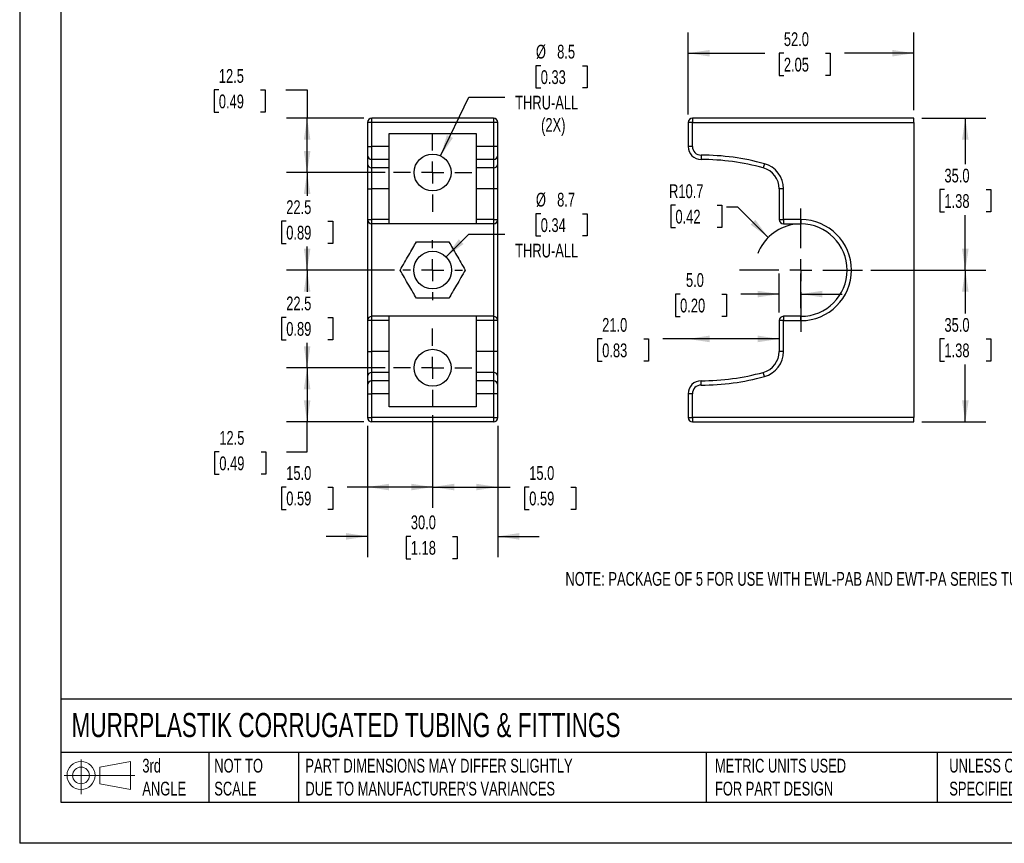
# Model space of a CAD drawing. Header units: millimetres. Extents: x 0 to 419, y 0 to 324.
# Tile 1 of 4: x 0 to 227, y 0 to 190. Entities that reach past the tile are written whole.
import ezdxf

# ---------------------------------------------------------------- set-up
doc = ezdxf.new("R2010")
doc.units = ezdxf.units.MM
doc.header["$LTSCALE"] = 1.5
doc.linetypes.add('CENTERX2', pattern=[20.32, 12.7, -2.54, 2.54, -2.54])
doc.layers.add('CENTER', color=40, linetype='CENTERX2')
doc.layers.add('DIMENSIONS', color=140, linetype='Continuous', lineweight=25)
doc.layers.add('TEXT', color=140, linetype='Continuous', lineweight=25)
doc.styles.add('SLDTEXTSTYLE0', font='TXT', dxfattribs={"width": 0.7})
doc.dimstyles.new('SLDDIMSTYLE0', dxfattribs={"dimtxt": 3.237012, "dimasz": 4.953, "dimexe": 0, "dimexo": 0.0625, "dimgap": 0.809253, "dimtad": 0, "dimtih": 1, "dimtoh": 1, "dimdec": 1, "dimrnd": 1e-09, "dimzin": 4, "dimdsep": 46, "dimtxsty": 'SLDTEXTSTYLE0', "dimsah": 1, "dimcen": 0.09, "dimadec": 0, "dimazin": 1, "dimtfac": 1, "dimtdec": 1, "dimtmove": 0, "dimatfit": 0, "dimfxl": 1, "dimfrac": 2, "dimtolj": 1, "dimtzin": 12, "dimarcsym": 0})
doc.dimstyles.new('SLDDIMSTYLE2', dxfattribs={"dimtxt": 3.237012, "dimasz": 4.953, "dimexe": 0, "dimexo": 0.0625, "dimgap": 0.809253, "dimtad": 0, "dimtih": 1, "dimtoh": 1, "dimdec": 1, "dimrnd": 1e-09, "dimzin": 4, "dimdsep": 46, "dimtxsty": 'SLDTEXTSTYLE0', "dimsah": 1, "dimcen": 0.09, "dimadec": 0, "dimazin": 1, "dimtfac": 1, "dimtdec": 1, "dimtofl": 0, "dimtmove": 0, "dimatfit": 3, "dimfxl": 1, "dimfrac": 2, "dimtolj": 1, "dimtzin": 12, "dimarcsym": 0})
doc.dimstyles.new('SLDDIMSTYLE3', dxfattribs={"dimtxt": 3.237012, "dimasz": 4.953, "dimexe": 0, "dimexo": 0.0625, "dimgap": 0.809253, "dimtad": 0, "dimtih": 1, "dimtoh": 1, "dimdec": 1, "dimrnd": 1e-09, "dimzin": 12, "dimdsep": 46, "dimtxsty": 'SLDTEXTSTYLE0', "dimsah": 1, "dimcen": 0, "dimadec": 0, "dimazin": 3, "dimtfac": 1, "dimtdec": 1, "dimtofl": 0, "dimtmove": 0, "dimatfit": 3, "dimfxl": 1, "dimfrac": 2, "dimtolj": 1, "dimtzin": 12, "dimarcsym": 0})
doc.dimstyles.new('SLDDIMSTYLE4', dxfattribs={"dimtxt": 3.237012, "dimasz": 4.953, "dimexe": 0, "dimexo": 0.0625, "dimgap": 0.809253, "dimtad": 0, "dimtih": 1, "dimtoh": 1, "dimdec": 1, "dimrnd": 1e-09, "dimzin": 12, "dimdsep": 46, "dimtxsty": 'SLDTEXTSTYLE0', "dimsah": 1, "dimcen": 0, "dimadec": 0, "dimazin": 3, "dimtfac": 1, "dimtdec": 1, "dimtofl": 0, "dimtmove": 0, "dimatfit": 3, "dimfxl": 1, "dimfrac": 2, "dimtolj": 1, "dimtzin": 12, "dimarcsym": 0})
doc.dimstyles.new('SLDDIMSTYLE6', dxfattribs={"dimtxt": 3.237012, "dimasz": 4.953, "dimexe": 0, "dimexo": 0.0625, "dimgap": 0.809253, "dimtad": 0, "dimtih": 1, "dimtoh": 1, "dimdec": 1, "dimrnd": 1e-09, "dimzin": 12, "dimdsep": 46, "dimtxsty": 'SLDTEXTSTYLE0', "dimsah": 1, "dimcen": 0.09, "dimadec": 0, "dimazin": 3, "dimtfac": 1, "dimtdec": 1, "dimtofl": 0, "dimtmove": 0, "dimatfit": 3, "dimfxl": 1, "dimfrac": 2, "dimtolj": 1, "dimtzin": 12, "dimarcsym": 0})

# ---------------------------------------------------------------- blocks, each defined once
blk = doc.blocks.new('Block11')
at = {"color": 7, "linetype": 'Continuous', "lineweight": 18}
for p, q in [((3.88, 7.97), (3.88, 0)), ((8.22, 6.25), (15.26, 7.55)), ((15.26, 7.55), (15.26, 1.1)), ((8.22, 2.39), (8.22, 6.25)), ((0, 4.32), (16.31, 4.32)), ((8.22, 2.39), (15.26, 1.1))]:
    blk.add_line(p, q, dxfattribs=at)
for radius in [3.23, 1.93]:
    blk.add_circle((3.88, 4.32), radius, dxfattribs=at)
blk = doc.blocks.new('Block12')
at = {"color": 7, "linetype": 'Continuous'}
blk.add_blockref('Block11', (0, 0), dxfattribs=at)
blk = doc.blocks.new('_D_22')
at = {"layer": 'DIMENSIONS', "transparency": 16777216}
for p, q in [((45.91, 173.64), (44.83, 173.64)), ((44.83, 173.64), (44.83, 168.5)), ((55.53, 173.64), (56.62, 173.64)), ((56.62, 173.64), (56.62, 168.5)), ((61.37, 173.64), (66.26, 173.64)), ((66.26, 173.64), (66.26, 167.12)), ((44.83, 168.5), (45.91, 168.5)), ((56.62, 168.5), (55.53, 168.5)), ((79.3, 167.12), (61.5, 167.12)), ((66.26, 154.62), (66.26, 167.12)), ((84.26, 154.62), (61.5, 154.62))]:
    blk.add_line(p, q, dxfattribs=at)
for points in [[(66.26, 167.12), (65.5, 162.17), (67.02, 162.17)], [(66.26, 154.62), (67.02, 159.57), (65.5, 159.57)]]:
    blk.add_solid(points, dxfattribs=at)
at = {"layer": 'DIMENSIONS', "transparency": 16777216, "char_height": 3.175, "attachment_point": 1, "style": 'SLDTEXTSTYLE0'}
for s, insert in [('12.5', (45.91, 178.46)), ('0.49', (45.91, 172.59))]:
    blk.add_mtext(s, dxfattribs=dict(at, insert=insert))
blk = doc.blocks.new('_D_23')
at = {"layer": 'DIMENSIONS', "transparency": 16777216}
for p, q in [((84.26, 154.62), (61.5, 154.62)), ((66.26, 154.62), (66.26, 149.27)), ((61.45, 143.4), (60.37, 143.4)), ((60.37, 143.4), (60.37, 138.26)), ((71.07, 143.4), (72.16, 143.4)), ((72.16, 143.4), (72.16, 138.26)), ((60.37, 138.26), (61.45, 138.26)), ((66.26, 132.12), (66.26, 137.54)), ((72.16, 138.26), (71.07, 138.26)), ((86.41, 132.12), (61.5, 132.12))]:
    blk.add_line(p, q, dxfattribs=at)
for points in [[(66.26, 154.62), (65.5, 149.67), (67.02, 149.67)], [(66.26, 132.12), (67.02, 137.07), (65.5, 137.07)]]:
    blk.add_solid(points, dxfattribs=at)
at = {"layer": 'DIMENSIONS', "transparency": 16777216, "char_height": 3.175, "attachment_point": 1, "style": 'SLDTEXTSTYLE0'}
for s, insert in [('22.5', (61.45, 148.22)), ('0.89', (61.45, 142.35))]:
    blk.add_mtext(s, dxfattribs=dict(at, insert=insert))
blk = doc.blocks.new('_D_24')
at = {"layer": 'DIMENSIONS', "transparency": 16777216}
for p, q in [((86.41, 132.12), (61.5, 132.12)), ((66.26, 132.12), (66.26, 127.09)), ((61.45, 121.22), (60.37, 121.22)), ((60.37, 121.22), (60.37, 116.07)), ((71.07, 121.22), (72.16, 121.22)), ((72.16, 121.22), (72.16, 116.07)), ((60.37, 116.07), (61.45, 116.07)), ((72.16, 116.07), (71.07, 116.07)), ((66.26, 109.62), (66.26, 115.35)), ((84.26, 109.62), (61.5, 109.62))]:
    blk.add_line(p, q, dxfattribs=at)
for points in [[(66.26, 132.12), (65.5, 127.17), (67.02, 127.17)], [(66.26, 109.62), (67.02, 114.57), (65.5, 114.57)]]:
    blk.add_solid(points, dxfattribs=at)
at = {"layer": 'DIMENSIONS', "transparency": 16777216, "char_height": 3.175, "attachment_point": 1, "style": 'SLDTEXTSTYLE0'}
for s, insert in [('22.5', (61.45, 126.03)), ('0.89', (61.45, 120.16))]:
    blk.add_mtext(s, dxfattribs=dict(at, insert=insert))
blk = doc.blocks.new('_D_25')
at = {"layer": 'DIMENSIONS', "transparency": 16777216}
for p, q in [((84.26, 109.62), (61.5, 109.62)), ((66.26, 109.62), (66.26, 97.12)), ((79.3, 97.12), (61.5, 97.12)), ((66.26, 90.22), (66.26, 97.12)), ((46.02, 90.22), (44.93, 90.22)), ((44.93, 90.22), (44.93, 85.07)), ((55.64, 90.22), (56.73, 90.22)), ((56.73, 90.22), (56.73, 85.07)), ((61.48, 90.22), (66.26, 90.22)), ((44.93, 85.07), (46.02, 85.07)), ((56.73, 85.07), (55.64, 85.07))]:
    blk.add_line(p, q, dxfattribs=at)
for points in [[(66.26, 109.62), (65.5, 104.67), (67.02, 104.67)], [(66.26, 97.12), (67.02, 102.07), (65.5, 102.07)]]:
    blk.add_solid(points, dxfattribs=at)
at = {"layer": 'DIMENSIONS', "transparency": 16777216, "char_height": 3.175, "attachment_point": 1, "style": 'SLDTEXTSTYLE0'}
for s, insert in [('12.5', (46.02, 95.04)), ('0.49', (46.02, 89.17))]:
    blk.add_mtext(s, dxfattribs=dict(at, insert=insert))
blk = doc.blocks.new('_D_26')
at = {"layer": 'DIMENSIONS', "transparency": 16777216}
for p, q in [((95.2, 98.67), (95.2, 77.36)), ((80.2, 96.21), (80.2, 77.36)), ((61.45, 82.12), (60.37, 82.12)), ((60.37, 82.12), (60.37, 76.97)), ((71.07, 82.12), (72.16, 82.12)), ((72.16, 82.12), (72.16, 76.97)), ((80.2, 82.12), (75.46, 82.12)), ((95.2, 82.12), (80.2, 82.12)), ((60.37, 76.97), (61.45, 76.97)), ((72.16, 76.97), (71.07, 76.97))]:
    blk.add_line(p, q, dxfattribs=at)
for points in [[(80.2, 82.12), (85.16, 81.36), (85.16, 82.88)], [(95.2, 82.12), (90.25, 82.88), (90.25, 81.36)]]:
    blk.add_solid(points, dxfattribs=at)
at = {"layer": 'DIMENSIONS', "transparency": 16777216, "char_height": 3.175, "attachment_point": 1, "style": 'SLDTEXTSTYLE0'}
for s, insert in [('15.0', (61.45, 86.94)), ('0.59', (61.45, 81.07))]:
    blk.add_mtext(s, dxfattribs=dict(at, insert=insert))
blk = doc.blocks.new('_D_27')
at = {"layer": 'DIMENSIONS', "transparency": 16777216}
for p, q in [((95.2, 98.67), (95.2, 77.36)), ((110.2, 96.21), (110.2, 77.36)), ((95.2, 82.12), (110.2, 82.12)), ((110.2, 82.12), (113.07, 82.12)), ((117.46, 82.12), (116.37, 82.12)), ((116.37, 82.12), (116.37, 76.97)), ((127.08, 82.12), (128.17, 82.12)), ((128.17, 82.12), (128.17, 76.97)), ((116.37, 76.97), (117.46, 76.97)), ((128.17, 76.97), (127.08, 76.97))]:
    blk.add_line(p, q, dxfattribs=at)
for points in [[(95.2, 82.12), (100.16, 81.36), (100.16, 82.88)], [(110.2, 82.12), (105.25, 82.88), (105.25, 81.36)]]:
    blk.add_solid(points, dxfattribs=at)
at = {"layer": 'DIMENSIONS', "transparency": 16777216, "char_height": 3.175, "attachment_point": 1, "style": 'SLDTEXTSTYLE0'}
for s, insert in [('15.0', (117.46, 86.94)), ('0.59', (117.46, 81.07))]:
    blk.add_mtext(s, dxfattribs=dict(at, insert=insert))
blk = doc.blocks.new('_D_28')
at = {"layer": 'DIMENSIONS', "transparency": 16777216}
for p, q in [((80.2, 96.21), (80.2, 65.99)), ((110.2, 96.21), (110.2, 65.99)), ((80.2, 70.75), (70.68, 70.75)), ((90.17, 70.75), (89.08, 70.75)), ((89.08, 70.75), (89.08, 65.6)), ((99.79, 70.75), (100.88, 70.75)), ((100.88, 70.75), (100.88, 65.6)), ((110.2, 70.75), (119.73, 70.75)), ((89.08, 65.6), (90.17, 65.6)), ((100.88, 65.6), (99.79, 65.6))]:
    blk.add_line(p, q, dxfattribs=at)
for points in [[(80.2, 70.75), (75.25, 71.51), (75.25, 69.99)], [(110.2, 70.75), (115.16, 69.99), (115.16, 71.51)]]:
    blk.add_solid(points, dxfattribs=at)
at = {"layer": 'DIMENSIONS', "transparency": 16777216, "char_height": 3.175, "attachment_point": 1, "style": 'SLDTEXTSTYLE0'}
for s, insert in [('30.0', (90.17, 75.57)), ('1.18', (90.17, 69.7))]:
    blk.add_mtext(s, dxfattribs=dict(at, insert=insert))
blk = doc.blocks.new('_D_29')
at = {"layer": 'DIMENSIONS', "transparency": 16777216}
for p, q in [((120.11, 179.24), (119.02, 179.24)), ((119.02, 179.24), (119.02, 174.1)), ((129.73, 179.24), (130.81, 179.24)), ((130.81, 179.24), (130.81, 174.1)), ((119.02, 174.1), (120.11, 174.1)), ((130.81, 174.1), (129.73, 174.1)), ((97.04, 158.45), (103.52, 171.97)), ((103.52, 171.97), (111.85, 171.97))]:
    blk.add_line(p, q, dxfattribs=at)
blk.add_solid([(97.04, 158.45), (99.87, 162.59), (98.49, 163.25)], dxfattribs=at)
at = {"layer": 'DIMENSIONS', "transparency": 16777216, "char_height": 3.175, "attachment_point": 1, "style": 'SLDTEXTSTYLE0'}
for s, insert in [('%%c', (119.01, 184.06)), ('8.5', (123.9, 184.06)), ('0.33', (120.11, 178.19)), ('THRU-ALL', (114.23, 172.32)), ('(2X)', (120.2, 167.18))]:
    blk.add_mtext(s, dxfattribs=dict(at, insert=insert))
blk = doc.blocks.new('_D_30')
at = {"layer": 'DIMENSIONS', "transparency": 16777216}
for p, q in [((120.11, 145.13), (119.02, 145.13)), ((119.02, 145.13), (119.02, 139.99)), ((129.73, 145.13), (130.81, 145.13)), ((130.81, 145.13), (130.81, 139.99)), ((98.28, 135.2), (103.52, 140.43)), ((103.52, 140.43), (111.85, 140.43)), ((119.02, 139.99), (120.11, 139.99)), ((130.81, 139.99), (129.73, 139.99))]:
    blk.add_line(p, q, dxfattribs=at)
blk.add_solid([(98.28, 135.2), (102.32, 138.16), (101.24, 139.24)], dxfattribs=at)
at = {"layer": 'DIMENSIONS', "transparency": 16777216, "char_height": 3.175, "attachment_point": 1, "style": 'SLDTEXTSTYLE0'}
for s, insert in [('%%c', (119.01, 149.95)), ('8.7', (123.9, 149.95)), ('0.34', (120.11, 144.08)), ('THRU-ALL', (114.23, 138.21))]:
    blk.add_mtext(s, dxfattribs=dict(at, insert=insert))
blk = doc.blocks.new('SW_CENTERMARKSYMBOL_5')
at = {"layer": 'CENTER', "color": 0}
for p, q in [((0, 5.08), (0, 9.04)), ((0, 0), (0, 2.54)), ((-5.08, 0), (-9.04, 0)), ((0, 0), (-2.54, 0)), ((0, 0), (0, -2.54)), ((0, 0), (2.54, 0)), ((5.08, 0), (9.04, 0)), ((0, -5.08), (0, -9.04))]:
    blk.add_line(p, q, dxfattribs=at)
blk = doc.blocks.new('SW_CENTERMARKSYMBOL_6')
at = {"layer": 'CENTER', "color": 0}
for p, q in [((0, 5.08), (0, 9.04)), ((0, 0), (0, 2.54)), ((-5.08, 0), (-9.04, 0)), ((0, 0), (-2.54, 0)), ((0, 0), (0, -2.54)), ((0, 0), (2.54, 0)), ((5.08, 0), (9.04, 0)), ((0, -5.08), (0, -9.04))]:
    blk.add_line(p, q, dxfattribs=at)
blk = doc.blocks.new('SW_CENTERMARKSYMBOL_7')
at = {"layer": 'CENTER', "color": 0}
for p, q in [((0, 5.08), (0, 6.89)), ((0, 0), (0, 2.54)), ((-5.08, 0), (-6.89, 0)), ((0, 0), (-2.54, 0)), ((0, 0), (0, -2.54)), ((0, 0), (2.54, 0)), ((5.08, 0), (6.89, 0)), ((0, -5.08), (0, -6.89))]:
    blk.add_line(p, q, dxfattribs=at)
blk = doc.blocks.new('_D_31')
at = {"layer": 'DIMENSIONS', "transparency": 16777216}
for p, q in [((175.09, 122.37), (175.09, 131.36)), ((180.09, 123.37), (180.09, 131.36)), ((152.24, 126.6), (151.15, 126.6)), ((151.15, 126.6), (151.15, 121.45)), ((161.86, 126.6), (162.95, 126.6)), ((162.95, 126.6), (162.95, 121.45)), ((175.09, 126.6), (166.24, 126.6)), ((180.09, 126.6), (189.62, 126.6)), ((151.15, 121.45), (152.24, 121.45)), ((162.95, 121.45), (161.86, 121.45))]:
    blk.add_line(p, q, dxfattribs=at)
for points in [[(175.09, 126.6), (170.14, 127.36), (170.14, 125.84)], [(180.09, 126.6), (185.04, 125.84), (185.04, 127.36)]]:
    blk.add_solid(points, dxfattribs=at)
at = {"layer": 'DIMENSIONS', "transparency": 16777216, "char_height": 3.175, "attachment_point": 1, "style": 'SLDTEXTSTYLE0'}
for s, insert in [('5.0', (153.59, 131.42)), ('0.20', (152.24, 125.55))]:
    blk.add_mtext(s, dxfattribs=dict(at, insert=insert))
blk = doc.blocks.new('_D_32')
at = {"layer": 'DIMENSIONS', "transparency": 16777216}
for p, q in [((151.17, 147.08), (150.09, 147.08)), ((150.09, 147.08), (150.09, 141.94)), ((160.79, 147.08), (161.88, 147.08)), ((161.88, 147.08), (161.88, 141.94)), ((165.58, 146.63), (162.97, 146.63)), ((172.56, 139.65), (165.58, 146.63)), ((150.09, 141.94), (151.17, 141.94)), ((161.88, 141.94), (160.79, 141.94))]:
    blk.add_line(p, q, dxfattribs=at)
blk.add_arc((180.09, 132.12), 10.65, 100.1414, 159.0934, dxfattribs=at)
blk.add_solid([(172.56, 139.65), (169.6, 143.69), (168.52, 142.61)], dxfattribs=at)
at = {"layer": 'DIMENSIONS', "transparency": 16777216, "char_height": 3.175, "attachment_point": 1, "style": 'SLDTEXTSTYLE0'}
for s, insert in [('R10.7', (149.7, 151.9)), ('0.42', (151.17, 146.03))]:
    blk.add_mtext(s, dxfattribs=dict(at, insert=insert))
blk = doc.blocks.new('_D_33')
at = {"layer": 'DIMENSIONS', "transparency": 16777216}
for p, q in [((134.28, 116.26), (133.19, 116.26)), ((133.19, 116.26), (133.19, 111.12)), ((143.9, 116.26), (144.99, 116.26)), ((144.99, 116.26), (144.99, 111.12)), ((154.09, 116.26), (148.29, 116.26)), ((175.09, 116.26), (154.09, 116.26)), ((133.19, 111.12), (134.28, 111.12)), ((144.99, 111.12), (143.9, 111.12))]:
    blk.add_line(p, q, dxfattribs=at)
for points in [[(154.09, 116.26), (159.04, 115.5), (159.04, 117.03)], [(175.09, 116.26), (170.14, 117.03), (170.14, 115.5)]]:
    blk.add_solid(points, dxfattribs=at)
at = {"layer": 'DIMENSIONS', "transparency": 16777216, "char_height": 3.175, "attachment_point": 1, "style": 'SLDTEXTSTYLE0'}
for s, insert in [('21.0', (134.28, 121.08)), ('0.83', (134.28, 115.21))]:
    blk.add_mtext(s, dxfattribs=dict(at, insert=insert))
blk = doc.blocks.new('_D_34')
at = {"layer": 'DIMENSIONS', "transparency": 16777216}
for p, q in [((154.09, 168.02), (154.09, 186.88)), ((206.09, 169.02), (206.09, 186.88)), ((154.09, 182.12), (171.77, 182.12)), ((176.16, 182.12), (175.07, 182.12)), ((175.07, 182.12), (175.07, 176.97)), ((185.78, 182.12), (186.86, 182.12)), ((186.86, 182.12), (186.86, 176.97)), ((206.09, 182.12), (190.16, 182.12)), ((175.07, 176.97), (176.16, 176.97)), ((186.86, 176.97), (185.78, 176.97))]:
    blk.add_line(p, q, dxfattribs=at)
for points in [[(154.09, 182.12), (159.04, 181.36), (159.04, 182.88)], [(206.09, 182.12), (201.14, 182.88), (201.14, 181.36)]]:
    blk.add_solid(points, dxfattribs=at)
at = {"layer": 'DIMENSIONS', "transparency": 16777216, "char_height": 3.175, "attachment_point": 1, "style": 'SLDTEXTSTYLE0'}
for s, insert in [('52.0', (176.16, 186.94)), ('2.05', (176.16, 181.07))]:
    blk.add_mtext(s, dxfattribs=dict(at, insert=insert))
blk = doc.blocks.new('_D_35')
at = {"layer": 'DIMENSIONS', "transparency": 16777216}
for p, q in [((208, 167.12), (222.75, 167.12)), ((217.99, 167.12), (217.99, 156.55)), ((213.18, 150.68), (212.09, 150.68)), ((212.09, 150.68), (212.09, 145.54)), ((222.8, 150.68), (223.89, 150.68)), ((223.89, 150.68), (223.89, 145.54)), ((212.09, 145.54), (213.18, 145.54)), ((223.89, 145.54), (222.8, 145.54)), ((217.99, 132.12), (217.99, 144.81)), ((196.19, 132.12), (222.75, 132.12))]:
    blk.add_line(p, q, dxfattribs=at)
for points in [[(217.99, 167.12), (217.23, 162.17), (218.75, 162.17)], [(217.99, 132.12), (218.75, 137.07), (217.23, 137.07)]]:
    blk.add_solid(points, dxfattribs=at)
at = {"layer": 'DIMENSIONS', "transparency": 16777216, "char_height": 3.175, "attachment_point": 1, "style": 'SLDTEXTSTYLE0'}
for s, insert in [('35.0', (213.18, 155.5)), ('1.38', (213.18, 149.63))]:
    blk.add_mtext(s, dxfattribs=dict(at, insert=insert))
blk = doc.blocks.new('_D_36')
at = {"layer": 'DIMENSIONS', "transparency": 16777216}
for p, q in [((196.19, 132.12), (222.75, 132.12)), ((217.99, 132.12), (217.99, 122.13)), ((213.18, 116.26), (212.09, 116.26)), ((212.09, 116.26), (212.09, 111.12)), ((222.8, 116.26), (223.89, 116.26)), ((223.89, 116.26), (223.89, 111.12)), ((212.09, 111.12), (213.18, 111.12)), ((217.99, 97.12), (217.99, 110.4)), ((223.89, 111.12), (222.8, 111.12)), ((208, 97.12), (222.75, 97.12))]:
    blk.add_line(p, q, dxfattribs=at)
for points in [[(217.99, 132.12), (217.23, 127.17), (218.75, 127.17)], [(217.99, 97.12), (218.75, 102.07), (217.23, 102.07)]]:
    blk.add_solid(points, dxfattribs=at)
at = {"layer": 'DIMENSIONS', "transparency": 16777216, "char_height": 3.175, "attachment_point": 1, "style": 'SLDTEXTSTYLE0'}
for s, insert in [('35.0', (213.18, 121.08)), ('1.38', (213.18, 115.21))]:
    blk.add_mtext(s, dxfattribs=dict(at, insert=insert))
blk = doc.blocks.new('SW_CENTERMARKSYMBOL_8')
at = {"layer": 'CENTER', "color": 0}
for p, q in [((0, 5.08), (0, 14.19)), ((0, 0), (0, 2.54)), ((-5.08, 0), (-14.19, 0)), ((0, 0), (-2.54, 0)), ((0, 0), (0, -2.54)), ((0, 0), (2.54, 0)), ((5.08, 0), (14.19, 0)), ((0, -5.08), (0, -14.19))]:
    blk.add_line(p, q, dxfattribs=at)

msp = doc.modelspace()

# ---------------------------------------------------------------- linework, layer by layer
at = {"color": 7, "linetype": 'Continuous'}
for p in [(0, 323.85), (419.1, 0)]:
    msp.add_line(p, (0, 0), dxfattribs=at)
for p, q in [((80.2, 166.12), (80.2, 160.62)), ((81.2, 166.12), (80.2, 166.12)), ((81.2, 166.12), (81.2, 167.12)), ((109.2, 167.12), (81.2, 167.12)), ((81.2, 160.62), (81.2, 166.12)), ((109.2, 166.12), (81.2, 166.12)), ((109.2, 167.12), (109.2, 166.12)), ((109.2, 166.12), (109.2, 160.62)), ((110.2, 166.12), (109.2, 166.12)), ((110.2, 160.62), (110.2, 166.12)), ((154.09, 166.12), (154.09, 160.62)), ((155.09, 166.12), (154.09, 166.12)), ((155.09, 167.12), (155.09, 166.12)), ((206.09, 167.12), (155.09, 167.12)), ((155.09, 160.62), (155.09, 166.12)), ((155.09, 166.12), (206.09, 166.12)), ((206.09, 166.12), (206.09, 167.12)), ((206.09, 166.12), (206.09, 98.12)), ((85.2, 163.62), (105.2, 163.62)), ((85.2, 160.62), (85.2, 163.62)), ((105.2, 163.62), (105.2, 160.62)), ((80.2, 160.62), (80.2, 158.62)), ((80.2, 160.62), (81.2, 160.62)), ((81.2, 157.62), (81.2, 160.62)), ((85.2, 160.62), (81.2, 160.62)), ((85.2, 157.62), (85.2, 160.62)), ((109.2, 160.62), (105.2, 160.62)), ((105.2, 160.62), (105.2, 157.62)), ((109.2, 160.62), (109.2, 157.62)), ((110.2, 160.62), (109.2, 160.62)), ((110.2, 158.62), (110.2, 160.62)), ((155.09, 160.62), (154.09, 160.62)), ((80.2, 158.62), (80.2, 156.65)), ((80.2, 156.65), (80.2, 150.86)), ((85.2, 157.62), (81.2, 157.62)), ((81.2, 155.68), (81.2, 157.62)), ((85.2, 155.68), (85.2, 157.62)), ((109.2, 157.62), (105.2, 157.62)), ((105.2, 157.62), (105.2, 155.68)), ((109.2, 157.62), (109.2, 155.68)), ((110.2, 156.65), (110.2, 158.62)), ((110.2, 150.86), (110.2, 156.65)), ((157.09, 158.62), (157.09, 157.62)), ((171.68, 156.65), (171.42, 155.68)), ((85.2, 155.68), (81.2, 155.68)), ((81.2, 150.86), (81.2, 155.68)), ((85.2, 150.86), (85.2, 155.68)), ((109.2, 155.68), (105.2, 155.68)), ((105.2, 155.68), (105.2, 150.86)), ((109.2, 155.68), (109.2, 150.86)), ((80.2, 150.86), (81.2, 150.86)), ((80.2, 150.86), (80.2, 143.77)), ((85.2, 150.86), (81.2, 150.86)), ((81.2, 143.77), (81.2, 150.86)), ((85.2, 143.77), (85.2, 150.86)), ((109.2, 150.86), (105.2, 150.86)), ((105.2, 150.86), (105.2, 143.77)), ((110.2, 150.86), (109.2, 150.86)), ((109.2, 150.86), (109.2, 143.77)), ((110.2, 143.77), (110.2, 150.86)), ((175.09, 150.86), (175.09, 143.77)), ((176.09, 150.86), (175.09, 150.86)), ((176.09, 143.77), (176.09, 150.86)), ((80.2, 143.77), (81.2, 143.77)), ((80.2, 143.77), (80.2, 120.47)), ((81.2, 142.77), (81.2, 143.77)), ((85.2, 143.77), (81.2, 143.77)), ((85.2, 142.77), (85.2, 143.77)), ((109.2, 143.77), (105.2, 143.77)), ((105.2, 143.77), (105.2, 142.77)), ((109.2, 143.77), (109.2, 142.77)), ((109.2, 143.77), (110.2, 143.77)), ((110.2, 120.47), (110.2, 143.77)), ((175.09, 143.77), (176.09, 143.77)), ((180.09, 143.77), (176.09, 143.77)), ((176.09, 143.77), (176.09, 142.77)), ((180.09, 143.77), (180.09, 142.77)), ((85.2, 142.77), (81.2, 142.77)), ((81.2, 121.47), (81.2, 142.77)), ((105.2, 142.77), (85.2, 142.77)), ((109.2, 142.77), (105.2, 142.77)), ((109.2, 142.77), (109.2, 121.47)), ((176.09, 142.77), (180.09, 142.77)), ((91.45, 138.62), (98.96, 138.62)), ((98.96, 125.62), (91.45, 125.62)), ((81.2, 120.47), (80.2, 120.47)), ((80.2, 120.47), (80.2, 113.38)), ((81.2, 120.47), (81.2, 121.47)), ((85.2, 121.47), (81.2, 121.47)), ((81.2, 113.38), (81.2, 120.47)), ((85.2, 120.47), (81.2, 120.47)), ((85.2, 120.47), (85.2, 121.47)), ((105.2, 121.47), (85.2, 121.47)), ((85.2, 113.38), (85.2, 120.47)), ((109.2, 121.47), (105.2, 121.47)), ((105.2, 121.47), (105.2, 120.47)), ((109.2, 120.47), (105.2, 120.47)), ((105.2, 120.47), (105.2, 113.38)), ((109.2, 121.47), (109.2, 120.47)), ((109.2, 120.47), (109.2, 113.38)), ((110.2, 120.47), (109.2, 120.47)), ((110.2, 113.38), (110.2, 120.47)), ((175.09, 120.47), (175.09, 113.38)), ((176.09, 120.47), (175.09, 120.47)), ((180.09, 121.47), (176.09, 121.47)), ((176.09, 121.47), (176.09, 120.47)), ((176.09, 113.38), (176.09, 120.47)), ((176.09, 120.47), (180.09, 120.47)), ((180.09, 120.47), (180.09, 121.47)), ((80.2, 113.38), (81.2, 113.38)), ((80.2, 113.38), (80.2, 107.59)), ((81.2, 108.55), (81.2, 113.38)), ((85.2, 113.38), (81.2, 113.38)), ((85.2, 108.55), (85.2, 113.38)), ((109.2, 113.38), (105.2, 113.38)), ((105.2, 113.38), (105.2, 108.55)), ((109.2, 113.38), (109.2, 108.55)), ((110.2, 113.38), (109.2, 113.38)), ((110.2, 107.59), (110.2, 113.38)), ((176.09, 113.38), (175.09, 113.38)), ((80.2, 107.59), (80.2, 105.62)), ((81.2, 106.62), (81.2, 108.55)), ((85.2, 108.55), (81.2, 108.55)), ((85.2, 106.62), (85.2, 108.55)), ((109.2, 108.55), (105.2, 108.55)), ((105.2, 108.55), (105.2, 106.62)), ((109.2, 108.55), (109.2, 106.62)), ((110.2, 105.62), (110.2, 107.59)), ((171.68, 107.59), (171.42, 108.55)), ((80.2, 105.62), (80.2, 103.62)), ((81.2, 103.62), (81.2, 106.62)), ((85.2, 106.62), (81.2, 106.62)), ((85.2, 103.62), (85.2, 106.62)), ((109.2, 106.62), (105.2, 106.62)), ((105.2, 106.62), (105.2, 103.62)), ((109.2, 106.62), (109.2, 103.62)), ((110.2, 103.62), (110.2, 105.62)), ((157.09, 105.62), (157.09, 106.62)), ((80.2, 103.62), (80.2, 98.12)), ((80.2, 103.62), (81.2, 103.62)), ((81.2, 98.12), (81.2, 103.62)), ((85.2, 103.62), (81.2, 103.62)), ((85.2, 100.62), (85.2, 103.62)), ((109.2, 103.62), (105.2, 103.62)), ((105.2, 103.62), (105.2, 100.62)), ((109.2, 103.62), (109.2, 98.12)), ((110.2, 103.62), (109.2, 103.62)), ((110.2, 98.12), (110.2, 103.62)), ((154.09, 103.62), (154.09, 98.12)), ((155.09, 103.62), (154.09, 103.62)), ((155.09, 98.12), (155.09, 103.62)), ((105.2, 100.62), (85.2, 100.62)), ((80.2, 98.12), (81.2, 98.12)), ((81.2, 97.12), (81.2, 98.12)), ((109.2, 98.12), (81.2, 98.12)), ((109.2, 98.12), (109.2, 97.12)), ((109.2, 98.12), (110.2, 98.12)), ((154.09, 98.12), (155.09, 98.12)), ((155.09, 98.12), (155.09, 97.12)), ((206.09, 98.12), (155.09, 98.12)), ((206.09, 97.12), (206.09, 98.12)), ((109.2, 97.12), (81.2, 97.12)), ((155.09, 97.12), (206.09, 97.12))]:
    msp.add_line(p, q)
for centre, radius in [((95.2, 154.62), 4.25), ((95.2, 132.12), 4.35), ((95.2, 109.62), 4.25)]:
    msp.add_circle(centre, radius)
for centre, radius, start, end in [((81.2, 166.12), 1, 90, 180), ((109.2, 166.12), 1, 0, 90), ((155.09, 166.12), 1, 90, 180), ((157.09, 160.62), 3, 180, 270), ((157.09, 160.62), 2, 180, 270), ((81.2, 158.62), 1, 180, 270), ((81.19, 156.67), 0.983, 181.0643, 271.0262), ((109.2, 158.62), 1, 270, 0), ((109.22, 156.67), 0.983, 268.9738, 358.9357), ((157.09, 103.62), 55, 74.6149, 90), ((157.09, 103.62), 54, 74.6149, 90), ((170.09, 150.86), 6, 0, 74.6149), ((170.09, 150.86), 5, 0, 74.6149), ((81.2, 143.77), 1, 180, 270), ((109.2, 143.77), 1, 270, 0), ((176.09, 143.77), 1, 180, 270), ((180.09, 132.12), 11.65, 270, 90), ((180.09, 132.12), 10.65, 270, 90), ((81.2, 120.47), 1, 90, 180), ((109.2, 120.47), 1, 0, 90), ((176.09, 120.47), 1, 90, 180), ((170.09, 113.38), 5, 285.3851, 0), ((170.09, 113.38), 6, 285.3851, 0), ((81.19, 107.57), 0.983, 88.9738, 178.9357), ((109.22, 107.57), 0.983, 1.0643, 91.0262), ((157.09, 160.62), 54, 270, 285.3851), ((157.09, 160.62), 55, 270, 285.3851), ((81.2, 105.62), 1, 90, 180), ((109.2, 105.62), 1, 0, 90), ((157.09, 103.62), 3, 90, 180), ((157.09, 103.62), 2, 90, 180), ((81.2, 98.12), 1, 180, 270), ((109.2, 98.12), 1, 270, 0), ((155.09, 98.12), 1, 180, 270)]:
    msp.add_arc(centre, radius, start, end)
for points, knots in [([(87.7, 132.12), (88.36, 133.26), (89.04, 134.44), (90, 136.11), (90.31, 136.65), (90.91, 137.68), (91.19, 138.17), (91.45, 138.62)], [0, 0, 0, 0, 0.5, 0.5, 0.75, 0.75, 1, 1, 1, 1]), ([(98.96, 138.62), (99.22, 138.17), (99.5, 137.68), (100.09, 136.65), (100.41, 136.11), (101.37, 134.44), (102.05, 133.26), (102.71, 132.12)], [0, 0, 0, 0, 0.25, 0.25, 0.5, 0.5, 1, 1, 1, 1]), ([(91.45, 125.62), (91.19, 126.07), (90.91, 126.56), (90.31, 127.59), (90, 128.13), (89.04, 129.8), (88.36, 130.97), (87.7, 132.12)], [0, 0, 0, 0, 0.25, 0.25, 0.5, 0.5, 1, 1, 1, 1]), ([(102.71, 132.12), (102.05, 130.97), (101.37, 129.8), (100.41, 128.13), (100.09, 127.59), (99.5, 126.56), (99.22, 126.07), (98.96, 125.62)], [0, 0, 0, 0, 0.5, 0.5, 0.75, 0.75, 1, 1, 1, 1])]:
    msp.add_open_spline(points, degree=3, knots=knots)
at = {"layer": 'TEXT'}
for p, q in [((9.52, 314.32), (9.52, 9.52)), ((409.57, 33.19), (9.52, 33.19)), ((409.57, 20.95), (9.52, 20.95)), ((43.57, 20.95), (43.57, 9.52)), ((64.26, 20.95), (64.26, 9.52)), ((158.23, 20.95), (158.23, 9.52)), ((211.5, 20.95), (211.5, 9.52)), ((9.52, 9.52), (409.57, 9.52))]:
    msp.add_line(p, q, dxfattribs=at)

# ---------------------------------------------------------------- block references
at = {"layer": 'CENTER'}
for name, p in [('SW_CENTERMARKSYMBOL_5', (95.2, 154.62)), ('SW_CENTERMARKSYMBOL_8', (180.09, 132.12)), ('SW_CENTERMARKSYMBOL_7', (95.2, 132.12)), ('SW_CENTERMARKSYMBOL_6', (95.2, 109.62))]:
    msp.add_blockref(name, p, dxfattribs=at)
at = {"layer": 'TEXT'}
msp.add_blockref('Block12', (10.26, 11.33), dxfattribs=at)

# ---------------------------------------------------------------- texts
at = {"layer": 'DIMENSIONS', "insert": (125.81, 62.54), "char_height": 3.175, "attachment_point": 1, "style": 'SLDTEXTSTYLE0'}
msp.add_mtext('NOTE: PACKAGE OF 5 FOR USE WITH EWL-PAB AND EWT-PA SERIES TUBINGS', dxfattribs=at)
at = {"layer": 'TEXT', "attachment_point": 1, "style": 'SLDTEXTSTYLE0'}
for s, insert, char_height in [('MURRPLASTIK CORRUGATED TUBING & FITTINGS', (11.95, 30.04), 5.5562), ('3rd^JANGLE', (28.28, 19.49), 3.175), ('NOT TO^JSCALE', (44.86, 19.49), 3.175), ("PART DIMENSIONS MAY DIFFER SLIGHTLY ^JDUE TO MANUFACTURER'S VARIANCES", (65.87, 19.49), 3.175), ('METRIC UNITS USED ^JFOR PART DESIGN', (160.28, 19.49), 3.175), ('UNLESS OTHERWISE ^JSPECIFIED UNITS ARE:', (214.3, 19.49), 3.175)]:
    msp.add_mtext(s, dxfattribs=dict(at, insert=insert, char_height=char_height))

# ---------------------------------------------------------------- dimensions: what is measured, and where the dimension line sits
at = {"layer": 'DIMENSIONS'}
for base, p1, p2, dimstyle, picture, middle in [((206.09, 182.12), (154.09, 166.12), (206.09, 167.12), 'SLDDIMSTYLE2', '_D_34', (180.97, 182.12)), ((175.09, 126.6), (180.09, 121.47), (175.09, 120.47), 'SLDDIMSTYLE0', '_D_31', (157.05, 126.6)), ((154.09, 116.26), (175.09, 120.47), (154.09, 98.12), 'SLDDIMSTYLE2', '_D_33', (139.09, 116.26))]:
    dim = msp.add_linear_dim(base=base, p1=p1, p2=p2, dimstyle=dimstyle, dxfattribs=at)
    dim.commit()
    dim.dimension.update_dxf_attribs({"geometry": picture, "text_midpoint": middle, "dimtype": 160})
for p1, p2, text, picture, middle in [((93.37, 150.79), (97.04, 158.45), '<>\\PTHRU-ALL\\P(2X)', '_D_29', (124.92, 173.64)), ((92.13, 129.04), (98.28, 135.2), '<>\\PTHRU-ALL', '_D_30', (124.92, 142.11))]:
    dim = msp.add_diameter_dim_2p(p1=p1, p2=p2, text=text, dimstyle='SLDDIMSTYLE3', dxfattribs=at)
    dim.commit()
    dim.dimension.update_dxf_attribs({"geometry": picture, "text_midpoint": middle, "dimtype": 163})
for base, p1, p2, angle, dimstyle, picture, middle in [((66.26, 167.12), (86.16, 154.62), (81.2, 167.12), 90, 'SLDDIMSTYLE6', '_D_22', (66.26, 173.64)), ((217.99, 132.12), (206.09, 167.12), (194.28, 132.12), 90, 'SLDDIMSTYLE2', '_D_35', (217.99, 150.68)), ((66.26, 132.12), (86.16, 154.62), (88.31, 132.12), 90, 'SLDDIMSTYLE6', '_D_23', (66.26, 143.4)), ((66.26, 109.62), (88.31, 132.12), (86.16, 109.62), 90, 'SLDDIMSTYLE6', '_D_24', (66.26, 121.22)), ((217.99, 97.12), (194.28, 132.12), (206.09, 97.12), 90, 'SLDDIMSTYLE2', '_D_36', (217.99, 116.26)), ((66.26, 97.12), (86.16, 109.62), (81.2, 97.12), 90, 'SLDDIMSTYLE6', '_D_25', (66.26, 90.22)), ((80.2, 82.12), (95.2, 100.58), (80.2, 98.12), 0, 'SLDDIMSTYLE2', '_D_26', (66.26, 82.12)), ((110.2, 82.12), (95.2, 100.58), (110.2, 98.12), 0, 'SLDDIMSTYLE2', '_D_27', (122.27, 82.12)), ((110.2, 70.75), (80.2, 98.12), (110.2, 98.12), 0, 'SLDDIMSTYLE0', '_D_28', (94.98, 70.75))]:
    dim = msp.add_linear_dim(base=base, p1=p1, p2=p2, angle=angle, dimstyle=dimstyle, dxfattribs=at)
    dim.commit()
    dim.dimension.update_dxf_attribs({"geometry": picture, "text_midpoint": middle, "dimtype": 160})
dim = msp.add_radius_dim(center=(180.0907, 132.1192), mpoint=(172.56, 139.6499), dimstyle='SLDDIMSTYLE4', dxfattribs=at)
dim.commit()
dim.dimension.update_dxf_attribs({"geometry": '_D_32', "text_midpoint": (155.9824, 146.6271), "dimtype": 164})

doc.saveas('drawing.dxf')
